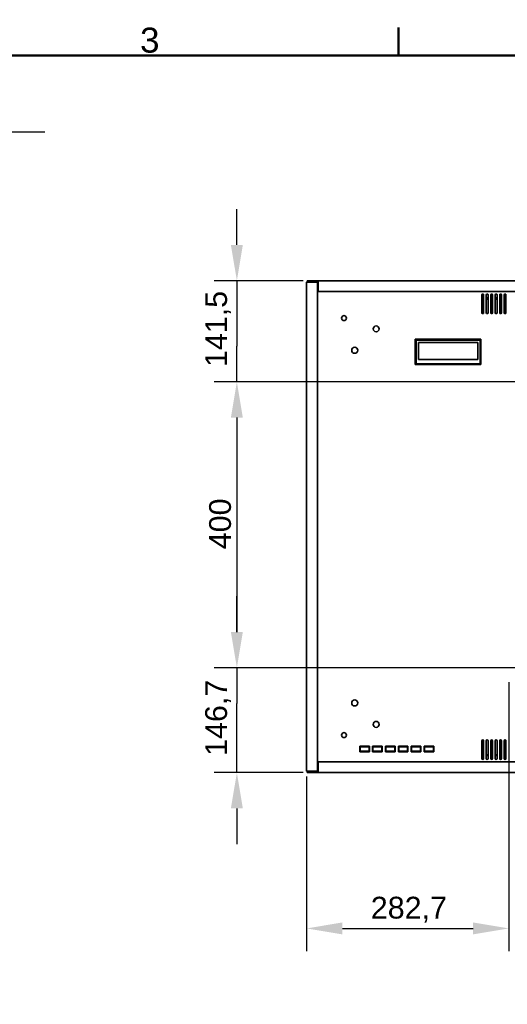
# Model space of a CAD drawing. Header units: millimetres. Extents: x 0 to 4200, y 0 to 2970.
# Tile 17 of 22: x 2270 to 2952, y 1542 to 2920. Entities that reach past the tile are written whole.
import ezdxf

# ---------------------------------------------------------------- set-up
doc = ezdxf.new("R2010")
doc.units = ezdxf.units.MM
doc.header["$LTSCALE"] = 10
for name, color, linetype, lineweight in [('Bemaßungen(ISO)', 7, 'Continuous', 18), ('Rahmen_0', 7, 'Continuous', 50), ('Rahmen_2', 7, 'Continuous', 50), ('Sichtbare Kanten(ISO)', 7, 'Continuous', 35)]:
    doc.layers.add(name, color=color, linetype=linetype, lineweight=lineweight)
doc.styles.add('Aktuell-BSI', font='arial.ttf')
doc.styles.add('Aktuell-ISOGroßer Text', font='arial.ttf')
doc.dimstyles.new('X.XXXGroßer Text', dxfattribs={"dimscale": 10, "dimtxt": 3.048, "dimasz": 5, "dimexe": 3.175, "dimexo": 0.75, "dimgap": 0.762, "dimtad": 1, "dimdec": 1, "dimrnd": 1e-08, "dimzin": 12, "dimtxsty": 'Aktuell-ISOGroßer Text', "dimcen": 0.09, "dimdle": 10, "dimclrd": 256, "dimclre": 256, "dimclrt": 7, "dimadec": 0, "dimazin": 3, "dimtfac": 0.656168, "dimtdec": 1, "dimtmove": 0, "dimatfit": 3, "dimfxl": 1, "dimtolj": 1, "dimlwd": 25, "dimlwe": 25, "dimarcsym": 0})

# ---------------------------------------------------------------- blocks, each defined once
blk = doc.blocks.new('Ränder Standardrahmen')
at = {"layer": 'Rahmen_0'}
blk.add_line((280, 287), (280, 290.9), dxfattribs=at)
at = {"layer": 'Rahmen_0', "flags": 128}
blk.add_lwpolyline([(10, 10), (10, 287), (410, 287), (410, 10), (10, 10)], dxfattribs=at)
at = {"layer": 'Rahmen_2', "insert": (243.86, 287.34), "char_height": 3.5, "attachment_point": 7, "style": 'Aktuell-BSI'}
blk.add_mtext('3', dxfattribs=at)
blk = doc.blocks.new('*D8')
at = {"layer": 'Bemaßungen(ISO)', "color": 250, "linetype": 'Continuous', "lineweight": 25, "true_color": 0x3f3f3f, "transparency": 16777216}
for p, q in [((2140.7, 2560.3), (2140.7, 2794.8)), ((2205.3, 2560.3), (2205.3, 2794.8)), ((2090.7, 2763.1), (2040.7, 2763.1)), ((2205.3, 2763.1), (2140.7, 2763.1)), ((2255.3, 2763.1), (2305.3, 2763.1))]:
    blk.add_line(p, q, dxfattribs=at)
at = {"layer": 'Bemaßungen(ISO)', "color": 250, "linetype": 'Continuous', "true_color": 0x3f3f3f, "transparency": 16777216}
for points in [[(2090.7, 2771.4), (2090.7, 2754.7), (2140.7, 2763.1)], [(2255.3, 2771.4), (2255.3, 2754.7), (2205.3, 2763.1)]]:
    blk.add_solid(points, dxfattribs=at)
at = {"layer": 'Defpoints', "color": 0, "linetype": 'Continuous', "transparency": 16777216}
for p in [(2140.7, 2763.1), (2140.7, 2552.8), (2205.3, 2552.8)]:
    blk.add_point(p, dxfattribs=at)
at = {"layer": 'Bemaßungen(ISO)', "color": 7, "linetype": 'Continuous', "lineweight": 25, "transparency": 16777216, "insert": (2133.3, 2807.3), "char_height": 30.48, "attachment_point": 1, "style": 'Aktuell-ISOGroßer Text'}
blk.add_mtext('\\A1;64,6', dxfattribs=at)
blk = doc.blocks.new('*D14')
at = {"layer": 'Bemaßungen(ISO)', "color": 250, "linetype": 'Continuous', "lineweight": 25, "true_color": 0x3f3f3f, "transparency": 16777216}
for p, q in [((2574, 2604.8), (2574, 2654.8)), ((2666.5, 2554.8), (2542.2, 2554.8)), ((2574, 2554.8), (2574, 2504.8)), ((2574, 2504.8), (2574, 2463.3)), ((2574, 2413.3), (2574, 2463.3)), ((3043.2, 2413.3), (2542.2, 2413.3)), ((2574, 2363.3), (2574, 2313.3))]:
    blk.add_line(p, q, dxfattribs=at)
at = {"layer": 'Bemaßungen(ISO)', "color": 250, "linetype": 'Continuous', "true_color": 0x3f3f3f, "transparency": 16777216}
for points in [[(2565.6, 2604.8), (2582.3, 2604.8), (2574, 2554.8)], [(2565.6, 2363.3), (2582.3, 2363.3), (2574, 2413.3)]]:
    blk.add_solid(points, dxfattribs=at)
at = {"layer": 'Defpoints', "color": 0, "linetype": 'Continuous', "transparency": 16777216}
for p in [(2674, 2554.8), (2574, 2413.3), (3050.7, 2413.3)]:
    blk.add_point(p, dxfattribs=at)
at = {"layer": 'Bemaßungen(ISO)', "color": 7, "linetype": 'Continuous', "lineweight": 25, "transparency": 16777216, "insert": (2529.7, 2434), "char_height": 30.48, "attachment_point": 1, "rotation": 90, "style": 'Aktuell-ISOGroßer Text'}
blk.add_mtext('\\A1;141,5', dxfattribs=at)
blk = doc.blocks.new('*D15')
at = {"layer": 'Bemaßungen(ISO)', "color": 250, "linetype": 'Continuous', "lineweight": 25, "true_color": 0x3f3f3f, "transparency": 16777216}
for p, q in [((3043.2, 2413.3), (2542.2, 2413.3)), ((2574, 2363.3), (2574, 2063.3)), ((3043.2, 2013.3), (2542.2, 2013.3))]:
    blk.add_line(p, q, dxfattribs=at)
at = {"layer": 'Bemaßungen(ISO)', "color": 250, "linetype": 'Continuous', "true_color": 0x3f3f3f, "transparency": 16777216}
for points in [[(2565.6, 2363.3), (2582.3, 2363.3), (2574, 2413.3)], [(2565.6, 2063.3), (2582.3, 2063.3), (2574, 2013.3)]]:
    blk.add_solid(points, dxfattribs=at)
at = {"layer": 'Defpoints', "color": 0, "linetype": 'Continuous', "transparency": 16777216}
for p in [(3050.7, 2413.3), (2574, 2013.3), (3050.7, 2013.3)]:
    blk.add_point(p, dxfattribs=at)
at = {"layer": 'Bemaßungen(ISO)', "color": 7, "linetype": 'Continuous', "lineweight": 25, "transparency": 16777216, "insert": (2535.2, 2179.1), "char_height": 30.48, "attachment_point": 1, "rotation": 90, "style": 'Aktuell-ISOGroßer Text'}
blk.add_mtext('\\A1;400', dxfattribs=at)
blk = doc.blocks.new('*D16')
at = {"layer": 'Bemaßungen(ISO)', "color": 250, "linetype": 'Continuous', "lineweight": 25, "true_color": 0x3f3f3f, "transparency": 16777216}
for p, q in [((2574, 2063.3), (2574, 2113.3)), ((3043.2, 2013.3), (2542.2, 2013.3)), ((2574, 2013.3), (2574, 1963.3)), ((2574, 1916.6), (2574, 1963.3)), ((2574, 1866.6), (2574, 1916.6)), ((2666.5, 1866.6), (2542.2, 1866.6)), ((2574, 1816.6), (2574, 1766.6))]:
    blk.add_line(p, q, dxfattribs=at)
at = {"layer": 'Bemaßungen(ISO)', "color": 250, "linetype": 'Continuous', "true_color": 0x3f3f3f, "transparency": 16777216}
for points in [[(2565.6, 2063.3), (2582.3, 2063.3), (2574, 2013.3)], [(2565.6, 1816.6), (2582.3, 1816.6), (2574, 1866.6)]]:
    blk.add_solid(points, dxfattribs=at)
at = {"layer": 'Defpoints', "color": 0, "linetype": 'Continuous', "transparency": 16777216}
for p in [(2574, 2013.3), (3050.7, 2013.3), (2674, 1866.6)]:
    blk.add_point(p, dxfattribs=at)
at = {"layer": 'Bemaßungen(ISO)', "color": 7, "linetype": 'Continuous', "lineweight": 25, "transparency": 16777216, "insert": (2529.7, 1890), "char_height": 30.48, "attachment_point": 1, "rotation": 90, "style": 'Aktuell-ISOGroßer Text'}
blk.add_mtext('\\A1;146,7', dxfattribs=at)
blk = doc.blocks.new('*D20')
at = {"layer": 'Bemaßungen(ISO)', "color": 250, "linetype": 'Continuous', "lineweight": 25, "true_color": 0x3f3f3f, "transparency": 16777216}
for p, q in [((2954.2, 1993.3), (2954.2, 1616.9)), ((2671.5, 1861.1), (2671.5, 1616.9)), ((2721.5, 1648.6), (2904.2, 1648.6))]:
    blk.add_line(p, q, dxfattribs=at)
at = {"layer": 'Bemaßungen(ISO)', "color": 250, "linetype": 'Continuous', "true_color": 0x3f3f3f, "transparency": 16777216}
for points in [[(2721.5, 1657), (2721.5, 1640.3), (2671.5, 1648.6)], [(2904.2, 1657), (2904.2, 1640.3), (2954.2, 1648.6)]]:
    blk.add_solid(points, dxfattribs=at)
at = {"layer": 'Defpoints', "color": 0, "linetype": 'Continuous', "transparency": 16777216}
for p in [(2954.2, 2000.8), (2671.5, 1868.6), (2954.2, 1648.6)]:
    blk.add_point(p, dxfattribs=at)
at = {"layer": 'Bemaßungen(ISO)', "color": 7, "linetype": 'Continuous', "lineweight": 25, "transparency": 16777216, "insert": (2761.2, 1692.9), "char_height": 30.48, "attachment_point": 1, "style": 'Aktuell-ISOGroßer Text'}
blk.add_mtext('\\A1;282,7', dxfattribs=at)

msp = doc.modelspace()

# ---------------------------------------------------------------- linework, layer by layer
at = {"layer": 'Sichtbare Kanten(ISO)'}
for p, q in [((2673.98, 2552.84), (2671.48, 2552.84)), ((2671.48, 1868.64), (2671.48, 2552.84)), ((2672.48, 2554.84), (2673.98, 2554.84)), ((2672.48, 2554.84), (2672.48, 2553.34)), ((2673.98, 2553.34), (2672.48, 2553.34)), ((2672.48, 2552.94), (2672.48, 2553.34)), ((2672.48, 2553.34), (2672.48, 2553.34)), ((2672.48, 2552.94), (2687.48, 2552.94)), ((2685.98, 2554.84), (2673.98, 2554.84)), ((2673.98, 2553.34), (2685.98, 2553.34)), ((2673.98, 2552.84), (2686.48, 2552.84)), ((2685.98, 2554.84), (2687.48, 2554.84)), ((2685.98, 2553.34), (2685.98, 2554.84)), ((2687.48, 2553.34), (2685.98, 2553.34)), ((2687.48, 2552.84), (2686.48, 2552.84)), ((2686.48, 1868.64), (2686.48, 2552.84)), ((2686.48, 2552.44), (2687.48, 2552.44)), ((2687.48, 2554.84), (3872.88, 2554.84)), ((2687.48, 2552.34), (2687.48, 2554.84)), ((2687.48, 2552.34), (2687.48, 2539.84)), ((2687.48, 2539.84), (3872.88, 2539.84)), ((2916.43, 2509.94), (2916.43, 2534.94)), ((2918.93, 2534.94), (2918.93, 2509.94)), ((2922.68, 2509.94), (2922.68, 2534.94)), ((2925.18, 2534.94), (2925.18, 2509.94)), ((2928.93, 2509.94), (2928.93, 2534.94)), ((2931.43, 2534.94), (2931.43, 2509.94)), ((2935.18, 2509.94), (2935.18, 2534.94)), ((2937.68, 2534.94), (2937.68, 2509.94)), ((2941.43, 2509.94), (2941.43, 2534.94)), ((2943.93, 2534.94), (2943.93, 2509.94)), ((2947.68, 2509.94), (2947.68, 2534.94)), ((2950.18, 2534.94), (2950.18, 2509.94)), ((2918.93, 2530.84), (2916.43, 2530.84)), ((2918.93, 2529.14), (2916.43, 2529.14)), ((2925.18, 2530.84), (2922.68, 2530.84)), ((2925.18, 2529.14), (2922.68, 2529.14)), ((2931.43, 2530.84), (2928.93, 2530.84)), ((2931.43, 2529.14), (2928.93, 2529.14)), ((2937.68, 2530.84), (2935.18, 2530.84)), ((2937.68, 2529.14), (2935.18, 2529.14)), ((2943.93, 2530.84), (2941.43, 2530.84)), ((2943.93, 2529.14), (2941.43, 2529.14)), ((2950.18, 2530.84), (2947.68, 2530.84)), ((2950.18, 2529.14), (2947.68, 2529.14)), ((2823.48, 2472.84), (2824.48, 2471.84)), ((2823.48, 2437.34), (2823.48, 2472.84)), ((2915.28, 2472.84), (2823.48, 2472.84)), ((2824.48, 2471.84), (2824.48, 2438.34)), ((2914.28, 2471.84), (2824.48, 2471.84)), ((2827.98, 2444.46), (2827.98, 2468.35)), ((2827.98, 2468.35), (2910.78, 2468.35)), ((2827.98, 2468.34), (2910.78, 2468.34)), ((2910.78, 2468.35), (2910.78, 2444.46)), ((2914.28, 2471.84), (2915.28, 2472.84)), ((2914.28, 2438.34), (2914.28, 2471.84)), ((2915.28, 2437.34), (2915.28, 2472.84)), ((2824.48, 2438.34), (2823.48, 2437.34)), ((2914.28, 2438.34), (2824.48, 2438.34)), ((2910.78, 2444.46), (2827.98, 2444.46)), ((2915.28, 2437.34), (2914.28, 2438.34)), ((2915.28, 2437.34), (2823.48, 2437.34)), ((2745.73, 1895.89), (2745.73, 1903.39)), ((2745.73, 1903.39), (2759.23, 1903.39)), ((2746.23, 1896.39), (2746.23, 1902.89)), ((2758.73, 1902.89), (2746.23, 1902.89)), ((2758.73, 1902.89), (2758.73, 1896.39)), ((2759.23, 1903.39), (2759.23, 1895.89)), ((2763.73, 1895.89), (2763.73, 1903.39)), ((2763.73, 1903.39), (2777.23, 1903.39)), ((2764.23, 1896.39), (2764.23, 1902.89)), ((2776.73, 1902.89), (2764.23, 1902.89)), ((2776.73, 1902.89), (2776.73, 1896.39)), ((2777.23, 1903.39), (2777.23, 1895.89)), ((2781.73, 1895.89), (2781.73, 1903.39)), ((2781.73, 1903.39), (2795.23, 1903.39)), ((2782.23, 1896.39), (2782.23, 1902.89)), ((2794.73, 1902.89), (2782.23, 1902.89)), ((2792.48, 1903.39), (2792.48, 1902.89)), ((2794.73, 1902.89), (2794.73, 1896.39)), ((2795.23, 1903.39), (2795.23, 1895.89)), ((2799.73, 1895.89), (2799.73, 1903.39)), ((2799.73, 1903.39), (2813.23, 1903.39)), ((2800.23, 1896.39), (2800.23, 1902.89)), ((2812.73, 1902.89), (2800.23, 1902.89)), ((2802.48, 1902.89), (2802.48, 1903.39)), ((2812.73, 1902.89), (2812.73, 1896.39)), ((2813.23, 1903.39), (2813.23, 1895.89)), ((2817.73, 1895.89), (2817.73, 1903.39)), ((2817.73, 1903.39), (2831.23, 1903.39)), ((2818.23, 1896.39), (2818.23, 1902.89)), ((2830.73, 1902.89), (2818.23, 1902.89)), ((2830.73, 1902.89), (2830.73, 1896.39)), ((2831.23, 1903.39), (2831.23, 1895.89)), ((2835.73, 1895.89), (2835.73, 1903.39)), ((2835.73, 1903.39), (2849.23, 1903.39)), ((2836.23, 1896.39), (2836.23, 1902.89)), ((2848.73, 1902.89), (2836.23, 1902.89)), ((2848.48, 1903.39), (2848.48, 1902.89)), ((2848.73, 1902.89), (2848.73, 1896.39)), ((2849.23, 1903.39), (2849.23, 1895.89)), ((2916.43, 1886.24), (2916.43, 1911.24)), ((2918.93, 1911.24), (2918.93, 1886.24)), ((2922.68, 1886.24), (2922.68, 1911.24)), ((2925.18, 1911.24), (2925.18, 1886.24)), ((2928.93, 1886.24), (2928.93, 1911.24)), ((2931.43, 1911.24), (2931.43, 1886.24)), ((2935.18, 1886.24), (2935.18, 1911.24)), ((2937.68, 1911.24), (2937.68, 1886.24)), ((2941.43, 1886.24), (2941.43, 1911.24)), ((2943.93, 1911.24), (2943.93, 1886.24)), ((2947.68, 1886.24), (2947.68, 1911.24)), ((2950.18, 1911.24), (2950.18, 1886.24)), ((2759.23, 1895.89), (2745.73, 1895.89)), ((2746.23, 1896.39), (2758.73, 1896.39)), ((2777.23, 1895.89), (2763.73, 1895.89)), ((2764.23, 1896.39), (2776.73, 1896.39)), ((2795.23, 1895.89), (2781.73, 1895.89)), ((2782.23, 1896.39), (2794.73, 1896.39)), ((2792.48, 1896.39), (2792.48, 1895.89)), ((2813.23, 1895.89), (2799.73, 1895.89)), ((2800.23, 1896.39), (2812.73, 1896.39)), ((2802.48, 1895.89), (2802.48, 1896.39)), ((2831.23, 1895.89), (2817.73, 1895.89)), ((2818.23, 1896.39), (2830.73, 1896.39)), ((2849.23, 1895.89), (2835.73, 1895.89)), ((2836.23, 1896.39), (2848.73, 1896.39)), ((2848.48, 1896.39), (2848.48, 1895.89)), ((2916.43, 1891.64), (2918.93, 1891.64)), ((2918.93, 1890.64), (2916.43, 1890.64)), ((2922.68, 1891.64), (2925.18, 1891.64)), ((2925.18, 1890.64), (2922.68, 1890.64)), ((2928.93, 1891.64), (2931.43, 1891.64)), ((2931.43, 1890.64), (2928.93, 1890.64)), ((2935.18, 1891.64), (2937.68, 1891.64)), ((2937.68, 1890.64), (2935.18, 1890.64)), ((2941.43, 1891.64), (2943.93, 1891.64)), ((2943.93, 1890.64), (2941.43, 1890.64)), ((2947.68, 1891.64), (2950.18, 1891.64)), ((2950.18, 1890.64), (2947.68, 1890.64)), ((2687.48, 1881.64), (2687.48, 1869.14)), ((3872.88, 1881.64), (2687.48, 1881.64)), ((2673.98, 1868.64), (2671.48, 1868.64)), ((2687.48, 1868.54), (2672.48, 1868.54)), ((2672.48, 1868.14), (2672.48, 1868.54)), ((2672.48, 1868.14), (2673.98, 1868.14)), ((2672.48, 1868.14), (2672.48, 1866.64)), ((2672.48, 1868.14), (2672.48, 1868.14)), ((2673.98, 1866.64), (2672.48, 1866.64)), ((2686.48, 1868.64), (2673.98, 1868.64)), ((2685.98, 1868.14), (2673.98, 1868.14)), ((2673.98, 1866.64), (2685.98, 1866.64)), ((2685.98, 1868.14), (2687.48, 1868.14)), ((2685.98, 1866.64), (2685.98, 1868.14)), ((2687.48, 1866.64), (2685.98, 1866.64)), ((2687.48, 1869.04), (2686.48, 1869.04)), ((2686.48, 1868.64), (2687.48, 1868.64)), ((2687.48, 1869.14), (2687.48, 1866.64)), ((3872.88, 1866.64), (2687.48, 1866.64))]:
    msp.add_line(p, q, dxfattribs=at)
for centre, radius in [((2723.73, 2502.44), 3.5), ((2768.73, 2487.44), 4.2), ((2738.73, 2457.44), 4.2), ((2738.73, 1964.04), 4.2), ((2768.73, 1934.04), 4.2), ((2723.73, 1919.04), 3.5)]:
    msp.add_circle(centre, radius, dxfattribs=at)
for centre, radius, start, end in [((2917.68, 2534.94), 1.25, 0, 180), ((2923.93, 2534.94), 1.25, 0, 180), ((2930.18, 2534.94), 1.25, 0, 180), ((2936.43, 2534.94), 1.25, 0, 180), ((2942.68, 2534.94), 1.25, 0, 180), ((2948.93, 2534.94), 1.25, 0, 180), ((2917.68, 2509.94), 1.25, 180, 0), ((2923.93, 2509.94), 1.25, 180, 0), ((2930.18, 2509.94), 1.25, 180, 0), ((2936.43, 2509.94), 1.25, 180, 0), ((2942.68, 2509.94), 1.25, 180, 0), ((2948.93, 2509.94), 1.25, 180, 0), ((2797.48, 1899.64), 2.7, 146.44269, 213.55731), ((2797.48, 1899.64), 2.7, 326.44269, 33.55731), ((2917.68, 1911.24), 1.25, 0, 180), ((2923.93, 1911.24), 1.25, 0, 180), ((2930.18, 1911.24), 1.25, 0, 180), ((2936.43, 1911.24), 1.25, 0, 180), ((2942.68, 1911.24), 1.25, 0, 180), ((2948.93, 1911.24), 1.25, 0, 180), ((2917.68, 1886.24), 1.25, 180, 0), ((2923.93, 1886.24), 1.25, 180, 0), ((2930.18, 1886.24), 1.25, 180, 0), ((2936.43, 1886.24), 1.25, 180, 0), ((2942.68, 1886.24), 1.25, 180, 0), ((2948.93, 1886.24), 1.25, 180, 0)]:
    msp.add_arc(centre, radius, start, end, dxfattribs=at)

# ---------------------------------------------------------------- block references
at = {"xscale": 10, "yscale": 10, "zscale": 10}
msp.add_blockref('Ränder Standardrahmen', (0, 0), dxfattribs=at)

# ---------------------------------------------------------------- dimensions: what is measured, and where the dimension line sits
at = {"layer": 'Bemaßungen(ISO)', "color": 250, "linetype": 'Continuous', "lineweight": 25, "true_color": 0x3f3f3f}
for base, p1, p2, angle, override, picture, middle in [((2140.71, 2763.08), (2205.29, 2552.84), (2140.71, 2552.84), 180, {"dimdec": 1, "dimtp": 0, "dimtm": 0, "dimtdec": 1, "dimtofl": 1, "dimatfit": 1}, '*D8', (2173, 2763.08)), ((2573.98, 2413.34), (2673.98, 2554.84), (3050.68, 2413.34), 90, {"dimdec": 1, "dimtp": 0, "dimtm": 0, "dimtdec": 1, "dimtofl": 0}, '*D14', (2573.98, 2484.09)), ((2573.98, 2013.34), (3050.68, 2413.34), (3050.68, 2013.34), 90, {"dimdec": 1, "dimtp": 0, "dimtm": 0, "dimtdec": 1, "dimtofl": 0, "dimatfit": 1}, '*D15', (2573.98, 2213.34)), ((2573.98, 2013.34), (2673.98, 1866.64), (3050.68, 2013.34), 270, {"dimdec": 1, "dimtp": 0, "dimtm": 0, "dimtdec": 1, "dimtofl": 0}, '*D16', (2573.98, 1939.99))]:
    dim = msp.add_linear_dim(base=base, p1=p1, p2=p2, angle=angle, dimstyle='X.XXXGroßer Text', override=override, dxfattribs=at)
    dim.commit()
    dim.dimension.update_dxf_attribs({"geometry": picture, "text_midpoint": middle, "dimtype": 160})
dim = msp.add_linear_dim(base=(2954.23325048, 1648.64017563), p1=(2671.48325048, 1868.64017563), p2=(2954.23325048, 2000.84017563), dimstyle='X.XXXGroßer Text', override={"dimdec": 1, "dimtp": 0, "dimtm": 0, "dimtdec": 1, "dimtofl": 0, "dimatfit": 1}, dxfattribs=at)
dim.commit()
dim.dimension.update_dxf_attribs({"geometry": '*D20', "text_midpoint": (2812.85825048, 1648.64017563), "dimtype": 160})

doc.saveas('drawing.dxf')
